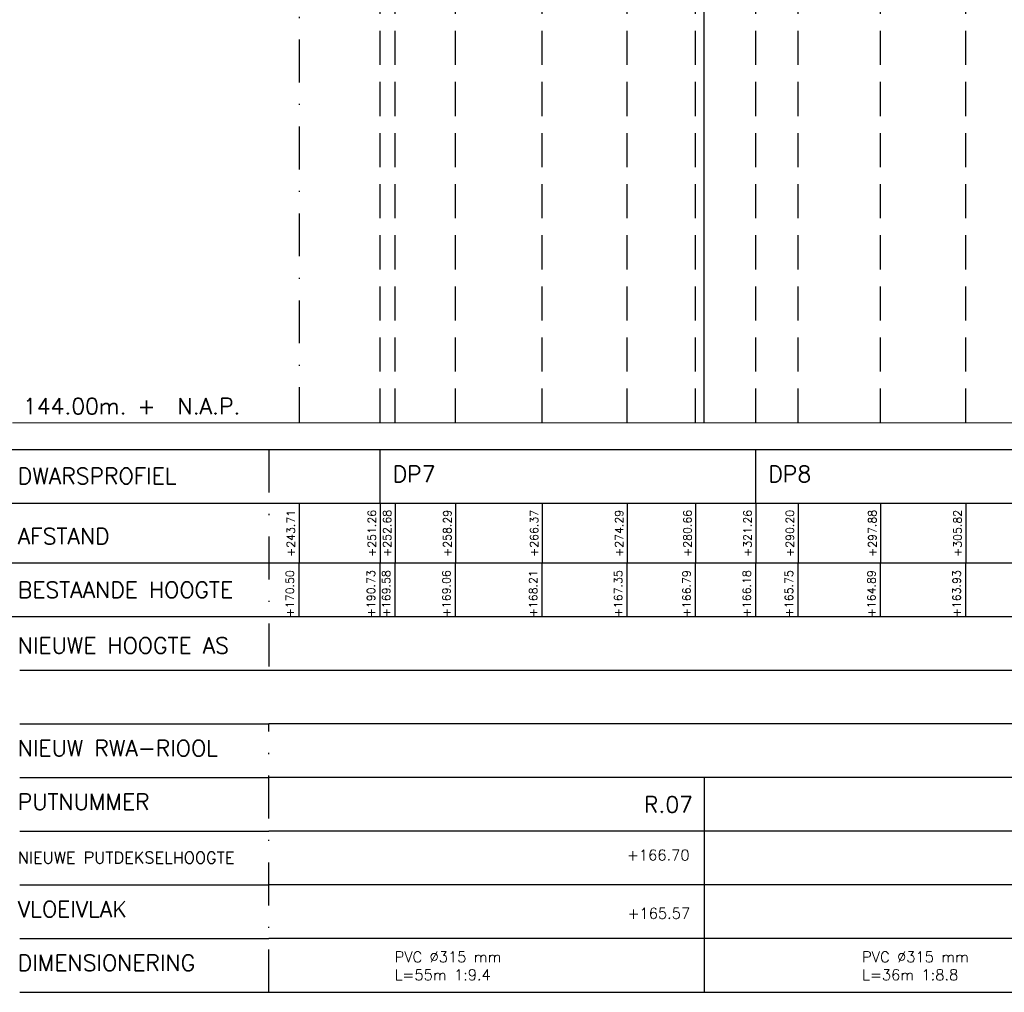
# Model space of a CAD drawing. Header units: metres. Extents: x -29 to 628, y 223 to 574.
# Tile 5 of 11: x 249 to 341, y 234 to 325. Entities that reach past the tile are written whole.
import ezdxf

# ---------------------------------------------------------------- set-up
doc = ezdxf.new("R2010")
doc.units = ezdxf.units.M
doc.linetypes.add('1-500 DASHED', pattern=[4.7625, 3.175, -1.5875])
doc.linetypes.add('DASHDOT', pattern=[2, 1, -0.5, 0, -0.5])
for name, color, linetype in [('PH-100', 2, 'Continuous'), ('PH-AANDUIDING-NIEUW', 6, 'Continuous'), ('PH-BESTAAND', 8, '1-500 DASHED'), ('PH-MAATVOERING-BEST', 9, 'Continuous'), ('PH-RIO-STRENG-RWA', 150, 'Continuous'), ('PH100', 7, 'Continuous'), ('ph110', 8, 'Continuous')]:
    doc.layers.add(name, color=color, linetype=linetype)
doc.styles.add('ROMANS', font='romans.shx')

msp = doc.modelspace()

# ---------------------------------------------------------------- linework, layer by layer
at = {"layer": 'PH-100', "color": 7}
for p, q in [((249.372, 258.982), (272.59, 258.982)), ((628.448, 258.982), (272.59, 258.982)), ((249.372, 253.982), (272.59, 253.982)), ((628.448, 253.982), (272.59, 253.982)), ((313.123, 253.982), (313.123, 233.982)), ((249.372, 248.982), (272.59, 248.982)), ((628.448, 248.982), (272.59, 248.982)), ((249.372, 243.982), (272.59, 243.982)), ((628.448, 243.982), (272.59, 243.982)), ((249.372, 238.982), (272.59, 238.982)), ((628.448, 238.982), (272.59, 238.982)), ((249.372, 233.982), (272.59, 233.982)), ((272.59, 233.982), (628.448, 233.982))]:
    msp.add_line(p, q, dxfattribs=at)
at = {"layer": 'PH-AANDUIDING-NIEUW', "linetype": 'Continuous'}
for p, q in [((275.393, 279.55), (275.393, 273.982)), ((282.943, 279.55), (282.943, 273.982)), ((284.363, 279.55), (284.363, 273.982)), ((289.973, 279.55), (289.973, 273.982)), ((298.053, 279.55), (298.053, 273.982)), ((305.973, 279.55), (305.973, 273.982)), ((312.343, 279.55), (312.343, 273.982)), ((317.943, 279.55), (317.943, 273.982)), ((321.883, 279.55), (321.883, 273.982)), ((329.563, 279.55), (329.563, 273.982)), ((337.503, 279.55), (337.503, 273.982))]:
    msp.add_line(p, q, dxfattribs=at)
at = {"layer": 'PH-BESTAAND', "color": 7, "linetype": 'DASHDOT', "ltscale": 4}
for p, q in [((275.393, 573.854), (275.393, 287.05)), ((272.59, 284.55), (272.59, 263.982)), ((272.59, 233.982), (272.59, 258.982))]:
    msp.add_line(p, q, dxfattribs=at)
at = {"layer": 'PH-BESTAAND'}
for p, q in [((282.943, 287.05), (282.943, 544.306)), ((284.363, 287.05), (284.363, 542.85)), ((289.973, 287.05), (289.973, 537.65)), ((298.053, 287.05), (298.053, 529.15)), ((305.973, 287.05), (305.973, 520.55)), ((312.343, 287.05), (312.343, 514.95)), ((317.943, 287.05), (317.943, 508.845)), ((321.883, 287.05), (321.883, 504.55)), ((329.563, 287.05), (329.563, 495.95)), ((337.503, 287.05), (337.503, 486.35))]:
    msp.add_line(p, q, dxfattribs=at)
at = {"layer": 'PH-MAATVOERING-BEST', "ltscale": 20}
for p, q in [((275.393, 268.982), (275.393, 273.982)), ((282.943, 268.982), (282.943, 273.982)), ((284.363, 268.982), (284.363, 273.982)), ((289.973, 268.982), (289.973, 273.982)), ((298.053, 268.982), (298.053, 273.982)), ((305.973, 268.982), (305.973, 273.982)), ((312.343, 268.982), (312.343, 273.982)), ((317.943, 268.982), (317.943, 273.982)), ((321.883, 268.982), (321.883, 273.982)), ((329.563, 268.982), (329.563, 273.982)), ((337.503, 268.982), (337.503, 273.982))]:
    msp.add_line(p, q, dxfattribs=at)
at = {"layer": 'PH-RIO-STRENG-RWA'}
msp.add_line((313.123, 287.05), (313.123, 514.099), dxfattribs=at)
at = {"layer": 'PH100', "color": 1, "linetype": 'Continuous'}
for p, q in [((282.943, 279.55), (282.943, 284.55)), ((317.943, 279.55), (317.943, 284.55))]:
    msp.add_line(p, q, dxfattribs=at)
at = {"layer": 'ph110', "color": 7}
for p, q in [((-0.578, 284.55), (249.372, 284.55)), ((249.372, 284.55), (272.59, 284.55)), ((272.59, 284.55), (628.448, 284.55)), ((-0.578, 279.55), (249.372, 279.55)), ((249.372, 279.55), (272.59, 279.55)), ((272.59, 279.55), (628.448, 279.55)), ((-0.578, 273.982), (249.372, 273.982)), ((249.372, 273.982), (272.59, 273.982)), ((272.59, 273.982), (628.448, 273.982)), ((-0.578, 268.982), (249.372, 268.982)), ((249.372, 268.982), (272.59, 268.982)), ((272.59, 268.982), (628.448, 268.982)), ((249.372, 263.982), (272.59, 263.982)), ((272.59, 263.982), (628.448, 263.982))]:
    msp.add_line(p, q, dxfattribs=at)
at = {"layer": 'ph110', "color": 5, "linetype": 'Continuous', "lineweight": 0, "ltscale": 3}
msp.add_lwpolyline([(248.71, 287.05), (628.448, 287.05)], dxfattribs=at)

# ---------------------------------------------------------------- texts
at = {"layer": 'PH-100', "color": 1, "linetype": 'Continuous', "lineweight": 0, "ltscale": 3, "style": 'ROMANS'}
for s, height, p in [('NIEUW RWA-RIOOL', 1.5, (249.197, 255.982)), ('PUTNUMMER', 1.5, (249.197, 250.982)), ('NIEUWE PUTDEKSELHOOGTE', 1.1, (249.197, 245.982)), ('VLOEIVLAK', 1.5, (249.197, 240.982)), ('DIMENSIONERING', 1.5, (249.197, 235.982))]:
    msp.add_text(s, height=height, dxfattribs=at).set_placement(p)
at = {"layer": 'PH-100', "color": 4, "linetype": 'Continuous', "lineweight": 0, "ltscale": 3, "style": 'ROMANS'}
msp.add_text('R.07', height=1.5, dxfattribs=at).set_placement((307.523, 250.727))
at = {"layer": 'PH-100', "color": 2, "linetype": 'Continuous', "lineweight": 0, "ltscale": 3, "style": 'ROMANS'}
for s, p in [('+166.70', (305.944, 246.268)), ('+165.57', (306.003, 240.841))]:
    msp.add_text(s, height=1, dxfattribs=at).set_placement(p)
at = {"layer": 'PH-100', "color": 2, "linetype": 'Continuous', "lineweight": 0, "ltscale": 3, "char_height": 1, "width": 37.42675, "attachment_point": 1, "style": 'ROMANS'}
for s, insert in [('PVC %%C315 mm\\PL=55m 1:9.4', (284.302, 237.778)), ('PVC %%C315 mm\\PL=36m 1:8.8', (327.851, 237.778))]:
    msp.add_mtext(s, dxfattribs=dict(at, insert=insert))
at = {"layer": 'PH-AANDUIDING-NIEUW', "linetype": 'Continuous', "style": 'ROMANS'}
for s, p in [('+243.71', (275.006, 274.562)), ('+251.26', (282.556, 274.562)), ('+252.68', (283.976, 274.562)), ('+258.29', (289.586, 274.562)), ('+266.37', (297.666, 274.562)), ('+274.29', (305.586, 274.562)), ('+280.66', (311.956, 274.562)), ('+321.26', (317.556, 274.562)), ('+290.20', (321.496, 274.562)), ('+297.88', (329.176, 274.562)), ('+305.82', (337.116, 274.562))]:
    msp.add_text(s, height=0.75, rotation=90, dxfattribs=at).set_placement(p)
at = {"layer": 'PH-MAATVOERING-BEST', "linetype": 'Continuous', "style": 'ROMANS'}
for s, p in [('+170.50', (274.923, 268.941)), ('+190.73', (282.473, 268.941)), ('+169.58', (283.893, 268.941)), ('+169.06', (289.503, 268.941)), ('+168.21', (297.583, 268.941)), ('+167.35', (305.503, 268.941)), ('+166.79', (311.873, 268.941)), ('+166.18', (317.473, 268.941)), ('+165.75', (321.413, 268.941)), ('+164.89', (329.093, 268.941)), ('+163.93', (337.033, 268.941))]:
    msp.add_text(s, height=0.75, rotation=90, dxfattribs=at).set_placement(p)
at = {"layer": 'PH100', "color": 1, "linetype": 'Continuous', "char_height": 1.5, "attachment_point": 1, "style": 'ROMANS'}
for s, insert in [('DP7', (284.118, 283.024)), ('DP8', (319.118, 283.024))]:
    msp.add_mtext_dynamic_manual_height_columns(s, width=6.3602, gutter_width=1, heights=[0], dxfattribs=dict(at, insert=insert))
at = {"layer": 'ph110', "color": 1, "linetype": 'Continuous', "lineweight": 0, "ltscale": 3, "style": 'ROMANS'}
for s, p in [('144.00m. +  N.A.P.', (249.679, 287.839)), ('DWARSPROFIEL ', (249.197, 281.335)), ('AFSTAND', (249.197, 275.725)), ('BESTAANDE HOOGTE', (249.197, 270.725)), ('NIEUWE HOOGTE AS', (249.197, 265.541))]:
    msp.add_text(s, height=1.5, dxfattribs=at).set_placement(p)

doc.saveas('drawing.dxf')
